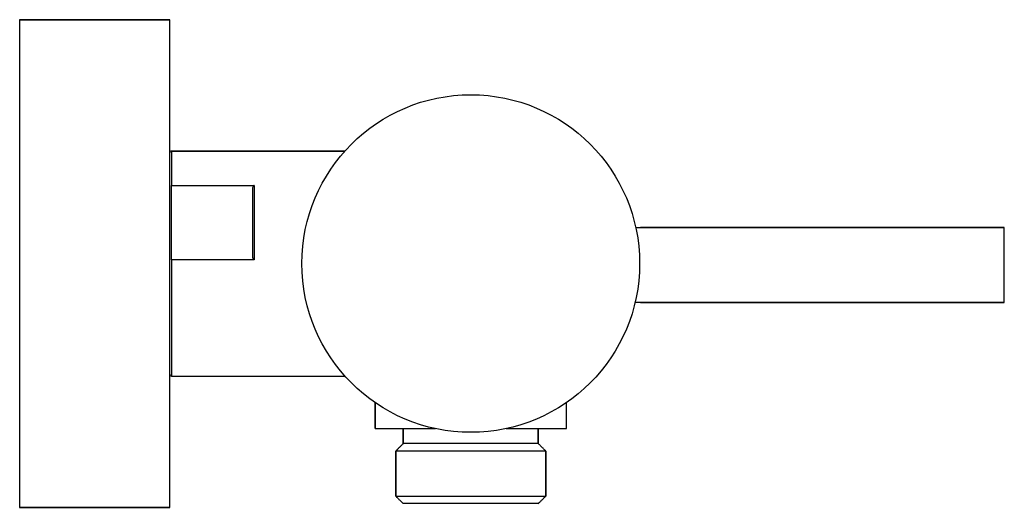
# Model space of a CAD drawing. Header units: millimetres. Extents: x 3924.967 to 3925.099, y 1846.892 to 1846.957.
import ezdxf

# ---------------------------------------------------------------- set-up
doc = ezdxf.new("R2010")
doc.units = ezdxf.units.MM
doc.layers.add('SANINDUSA', color=3, linetype='Continuous')

msp = doc.modelspace()

# ---------------------------------------------------------------- linework, layer by layer
at = {"layer": 'SANINDUSA'}
for p, q in [((3924.96739, 1846.95668), (3924.96739, 1846.89479)), ((3924.96739, 1846.95668), (3924.98739, 1846.95668)), ((3924.98739, 1846.89479), (3924.98739, 1846.95668)), ((3924.98764, 1846.93918), (3924.98764, 1846.9346)), ((3924.98764, 1846.93918), (3925.01072, 1846.93918)), ((3924.98764, 1846.9346), (3924.99864, 1846.9346)), ((3924.98764, 1846.92469), (3924.98764, 1846.9346)), ((3924.99864, 1846.9346), (3924.99864, 1846.92469)), ((3925.04947, 1846.929), (3925.09857, 1846.929)), ((3925.09857, 1846.919), (3925.09857, 1846.929)), ((3924.99864, 1846.92469), (3924.98764, 1846.92469)), ((3924.98764, 1846.92469), (3924.98764, 1846.90918)), ((3925.09857, 1846.919), (3925.04939, 1846.919)), ((3924.98764, 1846.90918), (3925.01072, 1846.90918)), ((3925.01474, 1846.90218), (3925.01474, 1846.90565)), ((3925.04024, 1846.90218), (3925.04024, 1846.90565)), ((3925.01474, 1846.90218), (3925.01507, 1846.90218)), ((3925.01507, 1846.90218), (3925.02278, 1846.90218)), ((3925.01849, 1846.90018), (3925.01849, 1846.90218)), ((3925.03221, 1846.90218), (3925.04024, 1846.90218)), ((3925.03649, 1846.90218), (3925.03649, 1846.90018)), ((3925.03749, 1846.89918), (3925.01749, 1846.89918)), ((3925.01749, 1846.89318), (3925.01749, 1846.89918)), ((3925.03649, 1846.90018), (3925.01849, 1846.90018)), ((3925.03749, 1846.89918), (3925.03749, 1846.89318)), ((3924.96739, 1846.89479), (3924.96739, 1846.89168)), ((3924.98739, 1846.89168), (3924.98739, 1846.89479)), ((3925.01749, 1846.89318), (3925.01775, 1846.89318)), ((3925.01775, 1846.89318), (3925.03749, 1846.89318)), ((3924.98739, 1846.89168), (3924.96739, 1846.89168)), ((3925.01872, 1846.89218), (3925.01849, 1846.89218)), ((3925.03649, 1846.89218), (3925.01872, 1846.89218))]:
    msp.add_line(p, q, dxfattribs=at)
msp.add_circle((3925.02749, 1846.92418), 0.0225, dxfattribs=at)
for centre, start, end in [((3924.98764, 1846.93893), 90, 180), ((3924.98764, 1846.90943), 180, 270)]:
    msp.add_arc(centre, 0.00025, start, end, dxfattribs=at)
for points in [[(3924.98739, 1846.95668), (3924.96739, 1846.95668)], [(3925.01072, 1846.93918), (3924.98764, 1846.93918)], [(3925.09857, 1846.929), (3925.05011, 1846.929)], [(3925.05011, 1846.919), (3925.09857, 1846.919)], [(3924.98764, 1846.90918), (3925.01072, 1846.90918)], [(3925.01474, 1846.90565), (3925.01474, 1846.90218)], [(3925.04024, 1846.90218), (3925.04024, 1846.90565)], [(3925.01849, 1846.90218), (3925.01849, 1846.90018)], [(3925.03649, 1846.90018), (3925.03649, 1846.90218)], [(3925.01849, 1846.90018), (3925.01749, 1846.89918)], [(3925.01749, 1846.89918), (3925.01749, 1846.89318)], [(3925.03749, 1846.89918), (3925.03649, 1846.90018)], [(3925.03749, 1846.89318), (3925.03749, 1846.89918)], [(3925.01749, 1846.89318), (3925.01849, 1846.89218)], [(3925.03649, 1846.89218), (3925.03749, 1846.89318)], [(3924.96739, 1846.89168), (3924.98739, 1846.89168)]]:
    msp.add_open_spline(points, degree=1, dxfattribs=at)
for points, knots in [([(3924.99864, 1846.9346), (3924.99863, 1846.9346), (3924.99861, 1846.9346), (3924.99856, 1846.93457), (3924.9985, 1846.9345), (3924.99841, 1846.93428), (3924.9984, 1846.93407), (3924.99839, 1846.93392)], [0, 0, 0, 0, 0.040869, 0.091706, 0.177143, 0.404869, 1, 1, 1, 1]), ([(3924.99839, 1846.93392), (3924.99839, 1846.93331), (3924.99839, 1846.93208), (3924.99839, 1846.92996), (3924.99839, 1846.92771), (3924.99839, 1846.92615), (3924.99839, 1846.92537)], [0, 0, 0, 0, 0.24839, 0.5, 0.75161, 1, 1, 1, 1]), ([(3924.99839, 1846.92537), (3924.9984, 1846.92521), (3924.99841, 1846.92503), (3924.99849, 1846.92482), (3924.99853, 1846.92475), (3924.99858, 1846.92471), (3924.99861, 1846.92469), (3924.99864, 1846.92469), (3924.99864, 1846.92469)], [0, 0, 0, 0, 0.609188, 0.728864, 0.864913, 0.919217, 0.974097, 1, 1, 1, 1])]:
    msp.add_open_spline(points, degree=3, knots=knots, dxfattribs=at)

doc.saveas('drawing.dxf')
